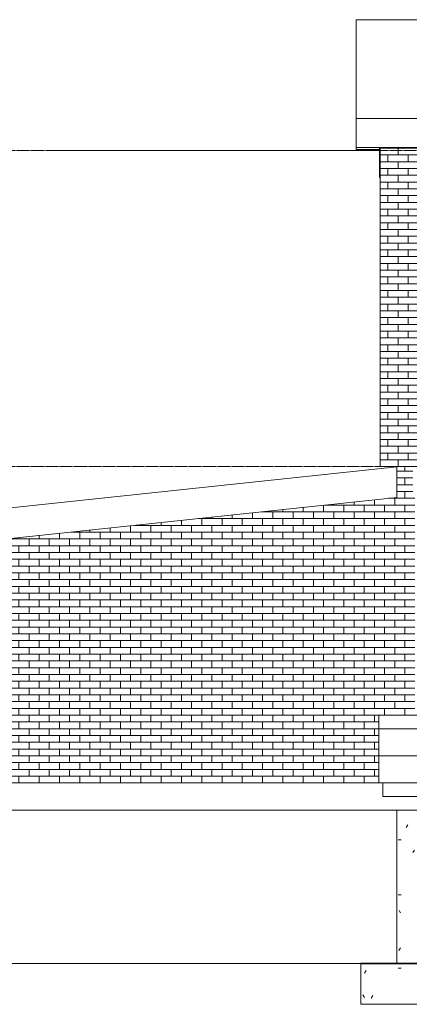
# Model space of a CAD drawing. Header units: millimetres. Extents: x -14496 to 14891, y -2513 to 8446.
# Tile 2 of 4: x -3054 to 1261, y -2450 to 8446. Entities that reach past the tile are written whole.
import ezdxf

# ---------------------------------------------------------------- set-up
doc = ezdxf.new("R2010")
doc.units = ezdxf.units.MM
doc.linetypes.add('Centre', pattern=[31.75, 6.35, -4.7625, 15.875, -4.7625])
doc.linetypes.add('IMPORT-Grid Line', pattern=[22.225, 12.7, -3.175, 3.175, -3.175])
for name, color, linetype, lineweight in [('-01- FOUNDATION PLAN_dwg', 8, 'Continuous', 9), ('00- GROUND FLOOR PLAN_dwg', 8, 'Continuous', 9), ('A-DETL', 90, 'Continuous', 9), ('A-DIMENSIONS', 91, 'Continuous', 9), ('A-FLOR', 192, 'Continuous', 9), ('A-FLOR-LEVL', 51, 'Continuous', 9), ('A-ROOF', 132, 'Continuous', 9), ('A-WALL', 113, 'Continuous', 9), ('A-WALL-PATT', 111, 'Continuous', 9), ('L-PLNT', 71, 'Continuous', 18), ('S-COLS', 52, 'Continuous', 9), ('S-FNDN', 32, 'Continuous', 9), ('S-GRID', 1, 'Continuous', 9)]:
    doc.layers.add(name, color=color, linetype=linetype, lineweight=lineweight)
pattern_1 = [(0, (-489.5, 1200), (812.8, 203.2), [33.53, -576.07, 33.53, -576.07, -3251.2]), (0, (-489.5, 1200), (812.8, 203.2), [-1219.2, 33.528, -1185.672, 33.528, -576.072, -1422.4]), (0, (-489.5, 1200), (812.8, 203.2), [-3048, 33.53, -372.87, 33.53, -982.47]), (120, (-184.7, 1301.6), (-582.376, 602.305), [33.53, -576.07, 33.53, -576.07, -3251.2]), (120, (-184.7, 1301.6), (-582.376, 602.305), [-1219.2, 33.528, -1185.672, 33.528, -576.072, -1422.4]), (120, (-184.7, 1301.6), (-582.376, 602.305), [-3048, 33.53, -372.87, 33.53, -982.47]), (240, (-83.1, 1708), (-230.424, -805.505), [33.53, -576.07, 33.53, -576.07, -3251.2]), (240, (-83.1, 1708), (-230.424, -805.505), [-1219.2, 33.528, -1185.672, 33.528, -576.072, -1422.4]), (240, (-83.1, 1708), (-230.424, -805.505), [-3048, 33.53, -372.87, 33.53, -982.47])]

# ---------------------------------------------------------------- blocks, each defined once
blk = doc.blocks.new('-01- FOUNDATION PLAN_dwg_Grid - M_Grid Head - Circle-45800-00- Ground-346129-North')
at = {"layer": 'S-GRID'}
for p, q in [((7573, -2000), (8867, -2000)), ((8867, -2000), (7573, -2000))]:
    blk.add_line(p, q, dxfattribs=at)
blk = doc.blocks.new('-01- FOUNDATION PLAN_dwg-346127-North')
at = {"layer": 'A-DIMENSIONS'}
for q in [(-2501, -2000), (674, -2000)]:
    blk.add_line((-4597, -2000), q, dxfattribs=at)
at = {"layer": 'A-DIMENSIONS', "flags": 128}
blk.add_lwpolyline([(863, -2000), (1043, -2000), (-1054, -2000)], dxfattribs=at)
at = {"layer": 'S-FNDN', "color": 250, "lineweight": 35}
blk.add_line((723, -2000), (1723, -2000), dxfattribs=at)
at = {"layer": 'S-GRID', "linetype": 'IMPORT-Grid Line'}
for q in [(-4277, -2000), (-4277, -2000), (-4277, -2000), (-4277, -2000), (-4077, -2000), (-4077, -2000)]:
    blk.add_line((723, -2000), q, dxfattribs=at)
at = {"layer": 'S-GRID'}
blk.add_line((1222, -2000), (515, -2000), dxfattribs=at)
blk.add_blockref('-01- FOUNDATION PLAN_dwg_Grid - M_Grid Head - Circle-45800-00- Ground-346129-North', (-7708, 0))
blk = doc.blocks.new('M_Footing-Rectangular - 1000 x 1200 x 450mm-V5-North')
at = {"layer": 'S-FNDN'}
h = blk.add_hatch(dxfattribs=at)
h.set_pattern_fill('FP_1', color=256, style=0, pattern_type=2)
h.set_pattern_definition(pattern_1)
h.paths.add_polyline_path([(723, -2450), (1723, -2450), (1723, -2000), (723, -2000)], flags=0)
for p, q in [((723, -2000), (1723, -2000)), ((723, -2450), (723, -2000)), ((1723, -2450), (1723, -2000)), ((1723, -2450), (723, -2450))]:
    blk.add_line(p, q, dxfattribs=at)
blk = doc.blocks.new('00- GROUND FLOOR PLAN_dwg_RPC Plant - Tropical - Crane Lily - 0_9 Meters 2-1072212-L1 - UNIT 1-V11-North')
at = {"layer": 'L-PLNT'}
for p, q in [((765, 0), (753, 0)), ((780, 0), (753, 0)), ((780, 0), (807, 0)), ((923, 0), (807, 0)), ((923, 0), (757, 0)), ((818, 0), (923, 0))]:
    blk.add_line(p, q, dxfattribs=at)
blk = doc.blocks.new('00- GROUND FLOOR PLAN_dwg_RPC Plant - Tropical - Crane Lily - 0_9 Meters 2-1072212-L1 - UNIT 1-V12-North')
at = {"layer": 'L-PLNT'}
for p, q in [((792, 0), (755, 0)), ((781, 0), (755, 0)), ((781, 0), (809, 0)), ((792, 0), (815, 0)), ((923, 0), (809, 0)), ((857, 0), (815, 0)), ((857, 0), (922, 0)), ((923, 0), (758, 0)), ((820, 0), (923, 0)), ((828, 0), (923, 0))]:
    blk.add_line(p, q, dxfattribs=at)
blk = doc.blocks.new('00- GROUND FLOOR PLAN_dwg_RPC Plant - Tropical - Crane Lily - 0_9 Meters-261500-L1 - UNIT 1-V13-North')
at = {"layer": 'L-PLNT'}
for p, q in [((855, 0), (827, 0)), ((847, 0), (827, 0)), ((847, 0), (867, 0)), ((855, 0), (872, 0)), ((924, 0), (867, 0)), ((903, 0), (872, 0)), ((903, 0), (921, 0)), ((923, 0), (830, 0)), ((875, 0), (923, 0)), ((881, 0), (923, 0))]:
    blk.add_line(p, q, dxfattribs=at)
blk = doc.blocks.new('00- GROUND FLOOR PLAN_dwg_RPC Plant - Tropical - Crane Lily - 0_9 Meters-261500-L1 - UNIT 1-V14-North')
at = {"layer": 'L-PLNT'}
for p, q in [((855, 0), (827, 0)), ((846, 0), (827, 0)), ((846, 0), (867, 0)), ((855, 0), (871, 0)), ((924, 0), (867, 0)), ((903, 0), (871, 0)), ((903, 0), (921, 0)), ((923, 0), (829, 0)), ((875, 0), (923, 0)), ((881, 0), (923, 0))]:
    blk.add_line(p, q, dxfattribs=at)
blk = doc.blocks.new('00- GROUND FLOOR PLAN_dwg_RPC Plant - Tropical - Crane Lily - 0_9 Meters 2-1072212-L1 - UNIT 1-V15-North')
at = {"layer": 'L-PLNT'}
for p, q in [((814, 0), (777, 0)), ((803, 0), (777, 0)), ((803, 0), (830, 0)), ((814, 0), (837, 0)), ((924, 0), (830, 0)), ((879, 0), (837, 0)), ((879, 0), (922, 0)), ((923, 0), (780, 0)), ((841, 0), (923, 0)), ((849, 0), (923, 0))]:
    blk.add_line(p, q, dxfattribs=at)
blk = doc.blocks.new('00- GROUND FLOOR PLAN_dwg_RPC Plant - Tropical - Crane Lily - 0_9 Meters-261500-L1 - UNIT 1-V16-North')
at = {"layer": 'L-PLNT'}
for p, q in [((857, 0), (829, 0)), ((849, 0), (829, 0)), ((849, 0), (869, 0)), ((857, 0), (874, 0)), ((924, 0), (869, 0)), ((905, 0), (874, 0)), ((905, 0), (921, 0)), ((923, 0), (831, 0)), ((877, 0), (923, 0)), ((883, 0), (923, 0))]:
    blk.add_line(p, q, dxfattribs=at)
blk = doc.blocks.new('00- GROUND FLOOR PLAN_dwg_RPC Plant - Tropical - Crane Lily - 0_9 Meters-261500-L1 - UNIT 1-V17-North')
at = {"layer": 'L-PLNT'}
for p, q in [((856, 0), (829, 0)), ((848, 0), (829, 0)), ((848, 0), (868, 0)), ((856, 0), (873, 0)), ((924, 0), (868, 0)), ((905, 0), (873, 0)), ((905, 0), (921, 0)), ((923, 0), (831, 0)), ((877, 0), (923, 0)), ((883, 0), (923, 0))]:
    blk.add_line(p, q, dxfattribs=at)
blk = doc.blocks.new('00- GROUND FLOOR PLAN_dwg_Grid - M_Grid Head - Circle-45800-00- Ground-380467-North')
at = {"layer": 'S-GRID'}
for p, q in [((7573, 0), (8867, 0)), ((8867, 0), (7573, 0))]:
    blk.add_line(p, q, dxfattribs=at)
blk = doc.blocks.new('00- GROUND FLOOR PLAN_dwg-353605-North')
at = {"layer": 'A-DIMENSIONS'}
for q in [(-2501, 0), (674, 0)]:
    blk.add_line((-4597, 0), q, dxfattribs=at)
at = {"layer": 'A-DIMENSIONS', "flags": 128}
blk.add_lwpolyline([(863, 0), (1043, 0), (-1054, 0)], dxfattribs=at)
at = {"layer": 'A-WALL', "lineweight": 18}
blk.add_line((8523, 0), (923, 0), dxfattribs=at)
at = {"layer": 'S-GRID'}
blk.add_line((1222, 0), (515, 0), dxfattribs=at)
for name, p in [('00- GROUND FLOOR PLAN_dwg_Grid - M_Grid Head - Circle-45800-00- Ground-380467-North', (-7708, 0)), ('00- GROUND FLOOR PLAN_dwg_RPC Plant - Tropical - Crane Lily - 0_9 Meters 2-1072212-L1 - UNIT 1-V11-North', (0, 0)), ('00- GROUND FLOOR PLAN_dwg_RPC Plant - Tropical - Crane Lily - 0_9 Meters 2-1072212-L1 - UNIT 1-V12-North', (0, 0)), ('00- GROUND FLOOR PLAN_dwg_RPC Plant - Tropical - Crane Lily - 0_9 Meters 2-1072212-L1 - UNIT 1-V15-North', (0, 0)), ('00- GROUND FLOOR PLAN_dwg_RPC Plant - Tropical - Crane Lily - 0_9 Meters-261500-L1 - UNIT 1-V13-North', (0, 0)), ('00- GROUND FLOOR PLAN_dwg_RPC Plant - Tropical - Crane Lily - 0_9 Meters-261500-L1 - UNIT 1-V14-North', (0, 0)), ('00- GROUND FLOOR PLAN_dwg_RPC Plant - Tropical - Crane Lily - 0_9 Meters-261500-L1 - UNIT 1-V16-North', (0, 0)), ('00- GROUND FLOOR PLAN_dwg_RPC Plant - Tropical - Crane Lily - 0_9 Meters-261500-L1 - UNIT 1-V17-North', (0, 0))]:
    blk.add_blockref(name, p)

msp = doc.modelspace()

# ---------------------------------------------------------------- hatches: boundary and pattern name
at = {"layer": 'A-WALL-PATT'}
h = msp.add_hatch(dxfattribs=at)
h.set_pattern_fill('FP_7', color=256, style=0, pattern_type=2)
h.set_pattern_definition([(0, (1131.54, 3500), (0, 75), []), (90, (1131.54, 3500), (-112.5, 75), [75, -75])])
h.paths.add_polyline_path([(937.5, 6700), (937.5, 7032.7), (932.5, 7032.7), (932.5, 6700)], flags=0)
h = msp.add_hatch(dxfattribs=at)
h.set_pattern_fill('FP_5', color=256, style=0, pattern_type=2)
h.set_pattern_definition([(0, (1136.54, 3500), (0, 75), []), (90, (1136.54, 3500), (-112.5, 75), [75, -75])])
h.paths.add_polyline_path([(2997.5, 3500), (2997.5, 7032.7), (937.5, 7032.7), (937.5, 3500), (1300, 3500)], flags=0)
h = msp.add_hatch(dxfattribs=at)
h.set_pattern_fill('FP_2', color=256, style=0, pattern_type=2)
h.set_pattern_definition([(0, (-4863.46, 0), (0, 75), []), (90, (-4863.46, 0), (-112.5, 75), [75, -75])])
h.paths.add_polyline_path([(-5062.5, 0), (922.5, 0), (922.5, 750), (1322.5, 750), (1322.5, 3200), (1300, 3200), (1300, 3500), (1122.5, 3500), (1122.5, 3160), (-5062.5, 2500)], flags=0)
h = msp.add_hatch(dxfattribs=at)
h.set_pattern_fill('FP_4', color=256, style=0, pattern_type=2)
h.set_pattern_definition([(0, (-489.5, 1200), (0, 300), [])])
h.paths.add_polyline_path([(4238.1, 0), (8462.5, 0), (8462.5, 750), (922.5, 750), (922.5, 0), (2217.7, 0)], flags=0)
at = {"layer": 'S-COLS'}
h = msp.add_hatch(dxfattribs=at)
h.set_pattern_fill('FP_1', color=256, style=0, pattern_type=2)
h.set_pattern_definition(pattern_1)
h.paths.add_polyline_path([(1122.5, -2000), (1322.5, -2000), (1322.5, -300), (1122.5, -300), (1122.5, -379.4)], flags=0)

# ---------------------------------------------------------------- linework, layer by layer
at = {"layer": 'A-DETL'}
msp.add_line((937.5, 7000), (-2760.3, 7000), dxfattribs=at)
at = {"layer": 'A-FLOR'}
for p, q in [((967.5, 0), (967.5, -150)), ((8462.5, -150), (967.5, -150)), ((8322.5, -300), (-4877.5, -300))]:
    msp.add_line(p, q, dxfattribs=at)
at = {"layer": 'A-FLOR-LEVL', "linetype": 'Centre'}
for p, q in [((-14496.4, 7000), (14091.1, 7000)), ((-14496.4, 3500), (14091.1, 3500)), ((-14496.4, 0), (14091.1, 0)), ((-14496.4, -2000), (14091.1, -2000))]:
    msp.add_line(p, q, dxfattribs=at)
at = {"layer": 'A-ROOF'}
for p, q in [((672.5, 8446.5), (8772.5, 8446.5)), ((672.5, 8446.5), (672.5, 7008.6)), ((672.5, 7354.8), (8772.5, 7354.8)), ((8772.5, 7032.7), (672.5, 7032.7)), ((672.5, 7008.6), (932.5, 7008.6)), ((-5062.5, 2839.9), (1122.5, 3499.9)), ((1122.5, 3499.9), (1122.5, 3160))]:
    msp.add_line(p, q, dxfattribs=at)
at = {"layer": 'A-WALL'}
for p, q in [((932.5, 6700), (932.5, 7032.7)), ((937.5, 3500), (937.5, 7032.7)), ((937.5, 6700), (932.5, 6700)), ((937.5, 3500), (1122.5, 3500)), ((1122.5, 3500), (1122.5, 3499.9)), ((1122.5, 3160), (-5062.5, 2500)), ((8507.5, 750), (922.5, 750)), ((922.5, 750), (922.5, 0)), ((-5062.5, 0), (8507.5, 0))]:
    msp.add_line(p, q, dxfattribs=at)
at = {"layer": 'S-COLS'}
for p in [(1322.5, -300), (1122.5, -2000)]:
    msp.add_line(p, (1122.5, -300), dxfattribs=at)

# ---------------------------------------------------------------- block references
at = {"layer": '-01- FOUNDATION PLAN_dwg', "color": 1}
msp.add_blockref('-01- FOUNDATION PLAN_dwg-346127-North', (0, 0), dxfattribs=at)
at = {"layer": '00- GROUND FLOOR PLAN_dwg', "color": 71, "lineweight": 18}
msp.add_blockref('00- GROUND FLOOR PLAN_dwg-353605-North', (0, 0), dxfattribs=at)
at = {"layer": 'S-FNDN'}
msp.add_blockref('M_Footing-Rectangular - 1000 x 1200 x 450mm-V5-North', (0, 0), dxfattribs=at)

doc.saveas('drawing.dxf')
